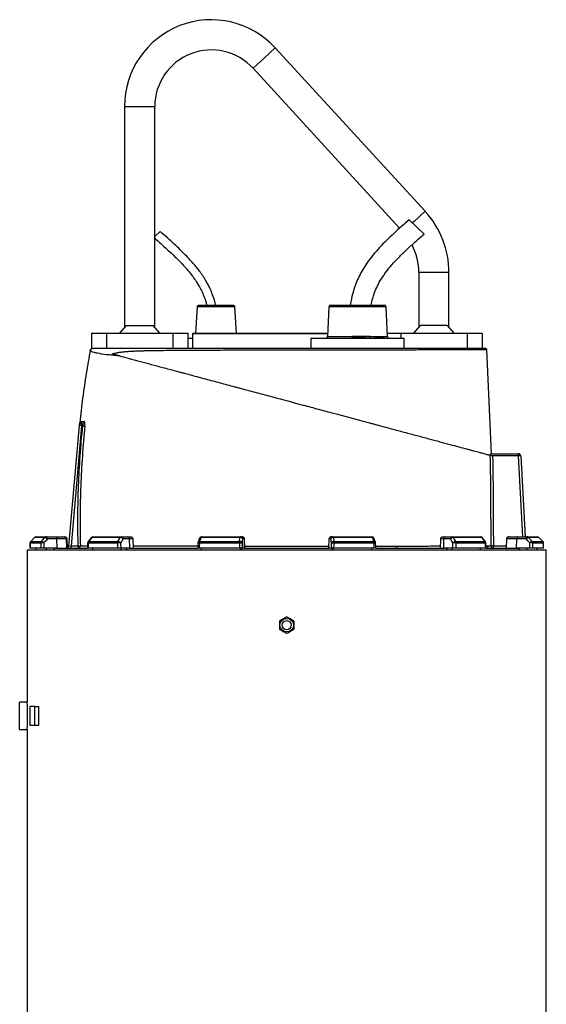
# Model space of a CAD drawing. Header units: millimetres. Extents: x 418 to 3682, y 625 to 3302.
# Tile 13 of 13: x 2590 to 3288, y 1998 to 3302. Entities that reach past the tile are written whole.
import ezdxf

# ---------------------------------------------------------------- set-up
doc = ezdxf.new("R2010")
doc.units = ezdxf.units.MM

msp = doc.modelspace()

# ---------------------------------------------------------------- linework, layer by layer
at = {"color": 1, "linetype": 'Continuous', "lineweight": 25}
for p, q in [((2929.1, 3265), (2914.3, 3251.5)), ((2914.3, 3251.5), (2899.6, 3237.9)), ((2729.3, 3187.2), (2749.3, 3187.2)), ((2749.3, 3187.2), (2769.3, 3187.2)), ((3127.8, 3048.4), (3113, 3034.8)), ((3113, 3034.8), (3111, 3033)), ((3139.3, 2967.2), (3119.3, 2967.2)), ((3159.3, 2967.2), (3139.3, 2967.2)), ((2875.7, 2921.9), (2825.4, 2921.9)), ((3054.1, 2921.9), (3000.1, 2921.9)), ((3076.1, 2921.9), (3054.1, 2921.9)), ((2998.2, 2882.6), (3031, 2882.6)), ((3072.7, 2882.6), (3078, 2882.6)), ((3095.3, 2887.2), (3095.3, 2880.2)), ((3257.1, 2617.2), (3251.5, 2724.7)), ((2604, 2609), (2604.1, 2609)), ((2604.9, 2611.1), (2604.9, 2611.1)), ((2610.1, 2616.4), (2610.1, 2616.4)), ((2653.1, 2614.4), (2652.6, 2614.4)), ((2740.6, 2614.4), (2735.9, 2614.4)), ((2888.4, 2614.4), (2888.1, 2614.4)), ((3000.5, 2614.4), (3000.2, 2614.4)), ((3152.7, 2614.4), (3148, 2614.4)), ((3236.1, 2614.4), (3235.5, 2614.4)), ((3278.5, 2616.4), (3278.6, 2616.4)), ((3283.7, 2611.1), (3283.8, 2611.1)), ((3284.6, 2609), (3284.6, 2609)), ((3208.4, 2605.1), (3209.9, 2605.1)), ((3218.2, 2605.2), (3235.2, 2605.2))]:
    msp.add_line(p, q, dxfattribs=at)
at = {"color": 7, "linetype": 'Continuous', "lineweight": 25}
for p, q in [((3127.8, 3048.4), (2929.1, 3265)), ((2899.6, 3237.9), (3093.9, 3026.1)), ((2729.3, 3187.2), (2729.3, 2894.6)), ((2769.3, 2894.6), (2769.3, 3187.2)), ((3126.3, 3018.2), (3106.5, 3037.3)), ((2776.4, 3021.8), (2769.3, 3014.9)), ((3119.3, 2967.2), (3119.3, 2894.6)), ((3159.3, 2894.6), (3159.3, 2967.2)), ((2825.4, 2921.9), (2823.5, 2887.2)), ((2873.7, 2923.8), (2827.4, 2923.8)), ((2877.7, 2887.2), (2875.7, 2921.9)), ((3000.1, 2921.9), (2998.2, 2882.6)), ((3002.6, 2924.2), (3073.6, 2924.2)), ((3078, 2882.6), (3076.1, 2921.9)), ((2731.6, 2897.1), (2722.8, 2887.2)), ((2731.6, 2897.1), (2767.1, 2897.1)), ((2775.9, 2887.2), (2767.1, 2897.1)), ((3112.8, 2887.2), (3121.6, 2897.1)), ((3157.1, 2897.1), (3121.6, 2897.1)), ((3157.1, 2897.1), (3165.9, 2887.2)), ((2685.3, 2887.2), (2685.3, 2867.2)), ((2685.3, 2887.2), (2705.3, 2887.2)), ((2705.3, 2887.2), (2705.3, 2867.2)), ((2705.3, 2887.2), (2793.3, 2887.2)), ((2793.3, 2887.2), (2793.3, 2867.2)), ((2793.3, 2887.2), (2813.3, 2887.2)), ((2813.3, 2887.2), (2813.3, 2867.2)), ((2820.3, 2887.2), (2819.3, 2886.2)), ((2819.3, 2886.2), (2819.3, 2867.2)), ((2998.4, 2886.2), (2819.3, 2886.2)), ((2820.3, 2887.2), (2998.4, 2887.2)), ((3077.7, 2887.2), (3095.3, 2887.2)), ((3095.3, 2887.2), (3183.3, 2887.2)), ((3183.3, 2887.2), (3183.3, 2867.2)), ((3183.3, 2887.2), (3203.3, 2887.2)), ((3203.3, 2887.2), (3203.3, 2867.2)), ((2976.1, 2880.2), (2976.1, 2867.2)), ((3100, 2867.2), (3100, 2880.2)), ((2683.9, 2864.8), (2686.3, 2867.2)), ((2685.3, 2867.2), (2688.3, 2867.2)), ((2688.3, 2867.2), (3162.6, 2867.2)), ((2722.5, 2857), (2713.1, 2859.5)), ((3164.2, 2865.2), (3162.6, 2867.2)), ((3162.6, 2867.2), (3206.8, 2867.2)), ((3208.8, 2865.2), (3206.8, 2867.2)), ((3206.8, 2867.2), (3207.3, 2867.2)), ((3209.4, 2865.2), (3207.3, 2867.2)), ((3215.6, 2727.2), (3209.4, 2865.2)), ((2669.8, 2767.6), (2669.8, 2767.6)), ((2672.4, 2767.2), (2672.4, 2764.2)), ((2672.4, 2767.2), (2673.1, 2767.2)), ((2655.4, 2605), (2669.4, 2764.5)), ((2672.4, 2764.2), (2658.4, 2605.2)), ((2672.4, 2764.2), (2669.4, 2764.5)), ((2673.9, 2764.2), (2672.4, 2764.2)), ((2673.9, 2764.2), (2676.8, 2764)), ((3214.4, 2727.2), (3251.5, 2727.2)), ((3251.5, 2727.2), (3251.5, 2724.7)), ((3251.5, 2727.2), (3251.5, 2727.2)), ((3251.5, 2724.7), (3216.1, 2724.7)), ((3251.6, 2724.8), (3251.5, 2724.7)), ((3254.5, 2724.4), (3260.1, 2617.2)), ((2604, 2609), (2604, 2607.3)), ((2618.3, 2609), (2604.1, 2609)), ((2610.1, 2616.4), (2604.9, 2611.1)), ((2604.9, 2611.1), (2619.1, 2611.1)), ((2624, 2616.4), (2610.1, 2616.4)), ((2612.2, 2617.2), (2626, 2617.2)), ((2626, 2617.2), (2638.6, 2617.2)), ((2639.6, 2614.4), (2627, 2614.4)), ((2638.6, 2617.2), (2649.6, 2617.2)), ((2639.8, 2602.2), (2639.6, 2614.4)), ((2652.6, 2614.4), (2639.6, 2614.4)), ((2649.6, 2617.2), (2650.1, 2617.2)), ((2653, 2602.2), (2652.6, 2614.4)), ((2653.5, 2602.2), (2653.1, 2614.4)), ((2685.1, 2616.1), (2681, 2610.9)), ((2719.8, 2609), (2681, 2609)), ((2681.7, 2611.1), (2720.4, 2611.1)), ((2723.6, 2616.4), (2685.9, 2616.4)), ((2687.5, 2617.2), (2725, 2617.2)), ((2725, 2617.2), (2733.6, 2617.2)), ((2735.9, 2614.4), (2727.3, 2614.4)), ((2733.6, 2617.2), (2737.6, 2617.2)), ((2736.3, 2602.2), (2735.9, 2614.4)), ((2741.1, 2602.2), (2740.6, 2614.4)), ((2828.7, 2615.3), (2826.8, 2610.1)), ((2881.6, 2609), (2828.6, 2609)), ((2828.9, 2611.1), (2881.7, 2611.1)), ((2882.4, 2616.4), (2830.8, 2616.4)), ((2831.5, 2617.2), (2882.8, 2617.2)), ((2882.8, 2617.2), (2885.2, 2617.2)), ((2885.2, 2617.2), (2885.4, 2617.2)), ((2888.1, 2614.4), (2885.8, 2614.4)), ((2888.5, 2602.2), (2888.1, 2614.4)), ((2888.8, 2602.2), (2888.4, 2614.4)), ((3000.2, 2614.4), (2999.8, 2602.2)), ((3000.1, 2602.2), (3000.5, 2614.4)), ((3002.9, 2614.4), (3000.5, 2614.4)), ((3003.2, 2617.2), (3003.5, 2617.2)), ((3003.5, 2617.2), (3005.8, 2617.2)), ((3005.8, 2617.2), (3057.1, 2617.2)), ((3057.8, 2616.4), (3006.2, 2616.4)), ((3006.9, 2611.1), (3059.8, 2611.1)), ((3060.1, 2609), (3007.1, 2609)), ((3061.9, 2610.1), (3059.9, 2615.3)), ((3148, 2614.4), (3147.6, 2602.2)), ((3151, 2617.2), (3155, 2617.2)), ((3152.4, 2602.2), (3152.7, 2614.4)), ((3161.4, 2614.4), (3152.7, 2614.4)), ((3155, 2617.2), (3163.6, 2617.2)), ((3163.6, 2617.2), (3201.2, 2617.2)), ((3202.8, 2616.4), (3165, 2616.4)), ((3168.3, 2611.1), (3206.9, 2611.1)), ((3207.6, 2609), (3168.8, 2609)), ((3207.7, 2610.9), (3203.5, 2616.1)), ((3235.5, 2614.4), (3235.1, 2602.2)), ((3235.7, 2602.2), (3236.1, 2614.4)), ((3249.1, 2614.4), (3236.1, 2614.4)), ((3238.5, 2617.2), (3239.1, 2617.2)), ((3239.1, 2617.2), (3250.1, 2617.2)), ((3248.9, 2602.2), (3249.1, 2614.4)), ((3261.7, 2614.4), (3249.1, 2614.4)), ((3250.1, 2617.2), (3262.7, 2617.2)), ((3262.7, 2617.2), (3276.4, 2617.2)), ((3278.5, 2616.4), (3264.7, 2616.4)), ((3269.6, 2611.1), (3283.7, 2611.1)), ((3284.6, 2609), (3270.4, 2609)), ((3283.8, 2611.1), (3278.6, 2616.4)), ((3283.8, 2611.1), (3278.6, 2616.4)), ((2600.3, 2600.2), (2600.3, 2398.2)), ((2600.3, 2600.2), (3288.3, 2600.2)), ((2604, 2606.3), (2604, 2602.1)), ((2618.4, 2602.2), (2604, 2602.2)), ((2612.2, 2600.2), (2612.2, 2602.2)), ((2638.6, 2602.2), (2622.2, 2602.2)), ((2626, 2600.2), (2626, 2602.2)), ((2635.6, 2600.2), (2637.5, 2602.2)), ((2638.6, 2602.2), (2679.8, 2602.2)), ((2655.4, 2605), (2658.4, 2605.2)), ((2658.4, 2605.2), (2667.9, 2605.2)), ((2658.4, 2602.2), (2658.4, 2605.2)), ((2667.9, 2605.2), (2670.8, 2605.3)), ((2667.9, 2605.2), (2667.9, 2602.2)), ((2720, 2602.2), (2680.9, 2602.2)), ((2687.5, 2600.2), (2687.5, 2602.2)), ((2735.5, 2602.2), (2724.3, 2602.2)), ((2725, 2600.2), (2725, 2602.2)), ((2731.6, 2600.2), (2732.9, 2602.2)), ((2735.5, 2602.2), (2826, 2602.2)), ((2881.8, 2602.2), (2828.3, 2602.2)), ((2831.5, 2600.2), (2831.5, 2602.2)), ((2882.8, 2600.2), (2882.8, 2602.2)), ((2884.6, 2600.2), (2885, 2602.2)), ((2888.3, 2602.2), (2885.3, 2602.2)), ((2888.3, 2602.2), (3000.3, 2602.2)), ((3003.4, 2602.2), (3000.3, 2602.2)), ((3003.7, 2602.2), (3004.1, 2600.2)), ((3005.8, 2600.2), (3005.8, 2602.2)), ((3060.3, 2602.2), (3006.9, 2602.2)), ((3057.1, 2600.2), (3057.1, 2602.2)), ((3062.7, 2602.2), (3153.2, 2602.2)), ((3164.4, 2602.2), (3153.2, 2602.2)), ((3155.8, 2602.2), (3157.1, 2600.2)), ((3163.6, 2600.2), (3163.6, 2602.2)), ((3207.8, 2602.2), (3168.6, 2602.2)), ((3201.2, 2600.2), (3201.2, 2602.2)), ((3208.9, 2602.2), (3250, 2602.2)), ((3218.2, 2605.2), (3215.2, 2605.2)), ((3218.2, 2602.2), (3218.2, 2605.2)), ((3266.5, 2602.2), (3250, 2602.2)), ((3251.2, 2602.2), (3253.1, 2600.2)), ((3262.7, 2600.2), (3262.7, 2602.2)), ((3284.6, 2602.2), (3270.3, 2602.2)), ((3276.4, 2600.2), (3276.4, 2602.2)), ((3288.3, 1475.2), (3288.3, 2600.2)), ((2600.3, 2398.2), (2590.3, 2398.2)), ((2590.3, 2362.2), (2590.3, 2398.2)), ((2604, 2392.7), (2604, 2367.7)), ((2610.5, 2392.7), (2604, 2392.7)), ((2610.5, 2367.7), (2610.5, 2392.7)), ((2610.5, 2392.7), (2615.5, 2392.7)), ((2615.5, 2367.7), (2615.5, 2392.7)), ((2590.3, 2362.2), (2600.3, 2362.2)), ((2600.3, 2362.2), (2600.3, 1475.2)), ((2604, 2367.7), (2610.5, 2367.7)), ((2610.5, 2367.7), (2615.5, 2367.7))]:
    msp.add_line(p, q, dxfattribs=at)
at = {"color": 7, "linetype": 'Continuous', "lineweight": 25, "flags": 128}
for points in [[(2604, 2609), (2604, 2607.3), (2604, 2602.1)], [(2610.1, 2616.4), (2605.9, 2612.1), (2604.9, 2611.1)], [(2619.1, 2611.1), (2623, 2615.4), (2624, 2616.4)], [(2627, 2614.4), (2624.5, 2611.7), (2622.1, 2609.1)], [(2627, 2614.4), (2627, 2614.9), (2626.9, 2615.5), (2626.8, 2616), (2626.7, 2616.4), (2626.5, 2616.8), (2626.3, 2617), (2626.2, 2617.2), (2626, 2617.2)], [(2638.6, 2617.2), (2638.8, 2617.2), (2639, 2617), (2639.1, 2616.8), (2639.3, 2616.4), (2639.4, 2616), (2639.5, 2615.5), (2639.6, 2614.9), (2639.6, 2614.4)], [(2680.3, 2609.1), (2680.3, 2607.3), (2680.2, 2602.2)], [(2685.9, 2616.4), (2682.5, 2612.1), (2681.7, 2611.1)], [(2720.4, 2611.1), (2723, 2615.4), (2723.6, 2616.4)], [(2727.3, 2614.4), (2725.7, 2611.7), (2724.1, 2609.1)], [(2826.6, 2609.1), (2826.5, 2607.4), (2826.3, 2602.2)], [(2830.8, 2616.4), (2829.2, 2612.1), (2828.9, 2611.1)], [(2881.7, 2611.1), (2882.3, 2615.4), (2882.4, 2616.4)], [(2882.4, 2616.4), (2882.5, 2616.6), (2882.5, 2616.7), (2882.6, 2616.9), (2882.6, 2617), (2882.7, 2617.1), (2882.7, 2617.2), (2882.8, 2617.2), (2882.8, 2617.2)], [(2885.8, 2614.4), (2885.4, 2611.7), (2885.1, 2609.1)], [(3003.6, 2609.1), (3003.3, 2611.7), (3002.9, 2614.4)], [(3006.2, 2616.4), (3006.2, 2616.6), (3006.1, 2616.7), (3006.1, 2616.9), (3006, 2617), (3006, 2617.1), (3005.9, 2617.2), (3005.9, 2617.2), (3005.8, 2617.2)], [(3006.2, 2616.4), (3006.8, 2612.1), (3006.9, 2611.1)], [(3059.8, 2611.1), (3058.2, 2615.4), (3057.8, 2616.4)], [(3062.3, 2602.2), (3062.3, 2603.9), (3062.1, 2609.1)], [(3164.6, 2609.1), (3163, 2611.7), (3161.4, 2614.4)], [(3165, 2616.4), (3167.6, 2612.1), (3168.3, 2611.1)], [(3206.9, 2611.1), (3203.6, 2615.4), (3202.8, 2616.4)], [(3208.5, 2602.2), (3208.4, 2603.9), (3208.3, 2609.1)], [(3250.1, 2617.2), (3249.9, 2617.2), (3249.7, 2617), (3249.5, 2616.8), (3249.4, 2616.4), (3249.2, 2616), (3249.1, 2615.5), (3249.1, 2614.9), (3249.1, 2614.4)], [(3261.7, 2614.4), (3261.7, 2614.9), (3261.8, 2615.5), (3261.9, 2616), (3262, 2616.4), (3262.1, 2616.8), (3262.3, 2617), (3262.5, 2617.2), (3262.7, 2617.2)], [(3266.5, 2609.1), (3264.2, 2611.7), (3261.7, 2614.4)], [(3264.7, 2616.4), (3268.6, 2612.1), (3269.6, 2611.1)], [(3283.7, 2611.1), (3279.5, 2615.4), (3278.5, 2616.4)], [(3284.7, 2602.1), (3284.7, 2603.8), (3284.6, 2609)], [(3091.2, 2602.2), (3090.9, 2602.3), (3090.6, 2602.5), (3090.3, 2602.7), (3090.1, 2603.1), (3089.9, 2603.5), (3089.8, 2604), (3089.7, 2604.5), (3089.6, 2605)]]:
    msp.add_lwpolyline(points, dxfattribs=at)
at = {"color": 7, "linetype": 'Continuous', "lineweight": 25}
for radius in [9, 6]:
    msp.add_circle((2944.3, 2500.2), radius, dxfattribs=at)
for centre, radius, start, end in [((2844.3, 3187.2), 115, 42.5271, 180), ((2844.3, 3187.2), 75, 42.5271, 180), ((3039.3, 2967.2), 120, 0, 42.5271), ((3039.3, 2967.2), 80, 0, 27.3751), ((2827.4, 2921.8), 2, 90, 176.7481), ((2873.7, 2921.8), 2, 3.2519, 90), ((3002.6, 2921.7), 2.5, 90, 177.2475), ((3073.6, 2921.7), 2.5, 2.7525, 90), ((2995.7, 2882.7), 2.5, 270, 357.2475), ((3080.5, 2882.7), 2.5, 182.7525, 270), ((2672.4, 2765), 2.99, 117.8082, 174.9706), ((2672.4, 2764.2), 3, 90, 175), ((2672.6, 2766.5), 3, 158.5299, 174.983), ((2669.6, 2770.2), 3, 298.5988, 354.2324), ((2673.1, 2770.2), 2.96, 270.5887, 354.8847), ((3239.6, 2725.4), 12, 357.0433, 8.9567), ((3251.5, 2724.2), 3, 3, 90), ((2607, 2609), 3, 135.2539, 179.637), ((2607.1, 2609), 3.03, 135.5932, 180.0808), ((2612.2, 2614.2), 3, 90, 135.2531), ((2612.2, 2614.3), 2.93, 90.0856, 135.6015), ((2621.4, 2609), 3.09, 137.0857, 180.2687), ((2621.7, 2555.1), 54, 89.5133, 93.6001), ((2617.4, 2605.4), 6.01, 38.6968, 73.9156), ((2626, 2614.5), 2.75, 90.3196, 137.1257), ((2622.3, 2610.6), 6, 38.6888, 73.9318), ((2649.6, 2614.3), 2.98, 1.5759, 89.6077), ((2650.1, 2614.2), 3, 2, 90), ((2683.3, 2609), 3, 141.7362, 178.702), ((2684.6, 2609.1), 3.53, 144.1248, 180.8866), ((2687.5, 2614.2), 3, 90, 141.7354), ((2687.5, 2615.2), 2.05, 92.0057, 145.1448), ((2723.8, 2609.1), 3.95, 148.826, 181.088), ((2724.6, 2500.9), 108.3, 90.2902, 92.5367), ((2720.2, 2606.4), 4.73, 34.9374, 87.527), ((2725.1, 2615.5), 1.7, 93.8855, 151.1824), ((2723.4, 2611.6), 4.73, 34.9344, 87.5441), ((2724.6, 2614.6), 2.69, 355.0821, 81.7652), ((2733.3, 2614.6), 2.69, 355.0821, 81.7652), ((2737.6, 2614.2), 3, 2, 90), ((2829.6, 2609), 3, 159.447, 178.1151), ((2835.5, 2609.1), 6.97, 163.2735, 180.9463), ((2831.5, 2614.2), 3, 90, 159.4465), ((2831.9, 2616.2), 1.06, 108.9767, 173.2704), ((2894.1, 2609.1), 12.5, 170.8308, 180.5735), ((2889.3, 2407.6), 201.5, 91.2176, 92.2123), ((2882.1, 2607.9), 3.21, 21.4781, 96.2386), ((2882.8, 2613.2), 3.21, 21.4807, 96.2571), ((2882.8, 2614.3), 2.98, 1.5447, 89.5785), ((2885.1, 2614.3), 2.98, 1.5447, 89.5785), ((2885.4, 2614.2), 3, 2, 90), ((3003.2, 2614.2), 3, 90, 178), ((3003.5, 2614.3), 2.98, 90.4215, 178.4553), ((3005.9, 2614.3), 2.98, 90.4215, 178.4553), ((3005.9, 2613.2), 3.21, 83.7429, 158.5193), ((3006.6, 2607.9), 3.21, 83.7614, 158.5219), ((2999.3, 2407.6), 201.5, 87.7877, 88.7824), ((2994.6, 2609.1), 12.5, 359.4265, 9.1692), ((3057.1, 2614.2), 3, 20.5535, 90), ((3056.8, 2616.2), 1.06, 6.7296, 71.0233), ((3053.1, 2609.1), 6.97, 359.0537, 16.7265), ((3059.1, 2609), 3, 1.8849, 20.553), ((3151, 2614.2), 3, 90, 178), ((3155.4, 2614.6), 2.69, 98.2348, 184.9179), ((3164, 2614.6), 2.69, 98.2348, 184.9179), ((3165.2, 2611.6), 4.73, 92.4559, 145.0656), ((3163.5, 2615.5), 1.7, 28.8176, 86.1145), ((3168.5, 2606.4), 4.73, 92.473, 145.0626), ((3164, 2500.9), 108.3, 87.4633, 89.7098), ((3164.9, 2609.1), 3.95, 358.912, 31.174), ((3201.2, 2614.2), 3, 38.2646, 90), ((3201.1, 2615.2), 2.05, 34.8552, 87.9943), ((3204.1, 2609.1), 3.53, 359.1134, 35.8752), ((3205.3, 2609), 3, 1.298, 38.2638), ((3238.5, 2614.2), 3, 90, 178), ((3239.1, 2614.3), 2.98, 90.3923, 178.4241), ((3266.4, 2610.6), 6, 106.0682, 141.3112), ((3262.7, 2614.5), 2.75, 42.8743, 89.6804), ((3271.2, 2605.4), 6.01, 106.0844, 141.3032), ((3267, 2555.1), 54, 86.3999, 90.4867), ((3267.3, 2609), 3.09, 359.7313, 42.9143), ((3276.4, 2614.2), 3, 44.7469, 90), ((3276.4, 2614.3), 2.93, 44.3985, 89.9144), ((3281.6, 2609), 3.03, 359.9192, 44.4068), ((3281.6, 2609), 3, 0.363, 44.7461), ((2652.4, 2605.2), 3, 291.7342, 355), ((2667.9, 2605.2), 2.97, 270.7173, 2.0882), ((3212.9, 2605.2), 2.97, 181.3735, 269.4851), ((3218.2, 2605.2), 2.99, 180.3666, 269.9063)]:
    msp.add_arc(centre, radius, start, end, dxfattribs=at)
at = {"color": 1, "linetype": 'Continuous', "lineweight": 25}
for centre, radius, start, end in [((2681, 2612.2), 3.2, 258.1205, 271.0358), ((2681.6, 2610.3), 0.855, 82.1667, 136.9647), ((2685.7, 2615.5), 0.855, 82.127, 137.0045), ((2829.5, 2647.6), 38.6, 265.6865, 268.6503), ((2828.6, 2609.1), 2.04, 81.6182, 152.3145), ((2830.5, 2614.4), 2.04, 81.585, 152.4073), ((3058.1, 2614.4), 2.03, 27.5644, 98.4179), ((3060.1, 2609.1), 2.04, 27.6855, 98.3818), ((3059.8, 2634.9), 25.9, 270.6238, 275.0404), ((3202.9, 2615.5), 0.855, 42.9918, 97.8734), ((3207.1, 2610.3), 0.855, 43.0353, 97.8333), ((3207.7, 2612.2), 3.2, 268.964, 281.8797)]:
    msp.add_arc(centre, radius, start, end, dxfattribs=at)
at = {"color": 7, "linetype": 'Continuous', "lineweight": 25}
for centre, major_axis, ratio, start_param, end_param in [((3251.5, 2724.2), (3, 0.16), 0.166667, 0, 1.518436), ((2944.3, 2531.3), (60.2, 9822.2), 0.03469, 1.563096, 1.563784), ((2944.3, 2531.3), (-118.5, 9822.2), 0.033097, 1.562485, 1.563173), ((2945.4, 2531.4), (-117.4, 9822.2), 0.03281, 1.562491, 1.56319), ((2944.3, 2531.3), (222.6, 9822.2), 0.026971, 1.563495, 1.564183), ((2944.3, 2531.3), (-265.2, 9822.2), 0.022626, 1.562273, 1.562961), ((2946.6, 2531.4), (-262.9, 9822.2), 0.022431, 1.562283, 1.562982), ((2944.3, 2531.3), (325.2, 9822.2), 0.012035, 1.563282, 1.56397), ((2944.3, 2531.3), (-340.8, 9822.2), 0.00611, 1.562672, 1.56336), ((2947.3, 2531.4), (-337.8, 9822.2), 0.006057, 1.562675, 1.563374), ((2941.4, 2531.4), (337.8, 9822.2), 0.006057, 4.719811, 4.72051), ((2944.3, 2531.3), (340.8, 9822.2), 0.00611, 4.719826, 4.720514), ((2944.3, 2531.3), (-325.2, 9822.2), 0.012035, 4.719215, 4.719903), ((2942, 2531.4), (262.9, 9822.2), 0.022431, 4.720203, 4.720902), ((2944.3, 2531.3), (265.2, 9822.2), 0.022626, 4.720224, 4.720912), ((2944.3, 2531.3), (-222.6, 9822.2), 0.026971, 4.719002, 4.71969), ((2943.3, 2531.4), (117.4, 9822.2), 0.03281, 4.719995, 4.720694), ((2944.3, 2531.3), (118.5, 9822.2), 0.033097, 4.720013, 4.720701), ((2944.3, 2531.3), (-60.2, 9822.2), 0.03469, 4.719401, 4.720089)]:
    msp.add_ellipse(centre, major_axis=major_axis, ratio=ratio, start_param=start_param, end_param=end_param, dxfattribs=at)
for points, knots in [([(3106.5, 3037.3), (3103.1, 3034.3), (3096.3, 3028.3), (3086.3, 3019.3), (3076.5, 3010), (3067.2, 3000.4), (3058.4, 2990.4), (3051, 2980.6), (3045, 2971.3), (3040.2, 2962.6), (3036.1, 2953.6), (3032.6, 2943.6), (3030.1, 2933.8), (3028.9, 2927), (3028.4, 2924.2)], [0, 0, 0, 0, 0.097151, 0.193052, 0.288255, 0.383178, 0.47792, 0.572757, 0.643958, 0.714617, 0.784269, 0.852653, 0.941427, 1, 1, 1, 1]), ([(2850.2, 2923.7), (2849.6, 2926.2), (2848.3, 2931.7), (2845.4, 2939.8), (2842.2, 2947.1), (2839.1, 2953), (2836.5, 2957.6), (2834, 2961.5), (2831.7, 2965), (2829.1, 2968.7), (2825.8, 2973), (2821.4, 2978.3), (2816.2, 2984.2), (2810.1, 2990.7), (2803, 2997.8), (2794.9, 3005.3), (2786, 3013.4), (2779.7, 3018.9), (2776.4, 3021.8)], [0, 0, 0, 0, 0.0607179, 0.1370721, 0.2049571, 0.253136, 0.2958049, 0.3329252, 0.3644841, 0.3951635, 0.4412725, 0.4959681, 0.5591725, 0.6308046, 0.7107403, 0.7988653, 0.8952392, 1, 1, 1, 1]), ([(3056.2, 2924.2), (3056.8, 2926.9), (3058, 2932.6), (3060.7, 2941.2), (3064.5, 2950.1), (3069.7, 2959.2), (3076.1, 2968.5), (3083.9, 2978), (3092.9, 2987.6), (3103.1, 2997.6), (3114.4, 3007.8), (3122.2, 3014.7), (3126.3, 3018.2)], [0, 0, 0, 0, 0.068766, 0.144556, 0.225299, 0.312165, 0.406236, 0.508377, 0.619011, 0.738136, 0.865375, 1, 1, 1, 1]), ([(2769.3, 3012.7), (2772, 3010.4), (2777.4, 3005.6), (2785.2, 2998.6), (2792.4, 2992), (2798.1, 2986.5), (2802.6, 2981.9), (2806, 2978.4), (2808.9, 2975.2), (2811.9, 2971.8), (2815.2, 2967.8), (2819.2, 2962.8), (2823.5, 2956.8), (2827.6, 2950.2), (2831.4, 2943.2), (2834.6, 2935.9), (2837, 2929.3), (2838, 2925.1), (2838.4, 2923.7)], [0, 0, 0, 0, 0.093385, 0.189428, 0.274259, 0.347917, 0.397995, 0.441251, 0.477737, 0.511727, 0.558473, 0.614154, 0.67869, 0.75194, 0.816728, 0.887048, 0.963183, 1, 1, 1, 1]), ([(3054.9, 2882.6), (3054.5, 2882.6), (3052.7, 2882.6), (3050.8, 2882.6), (3047.5, 2882.6), (3045.5, 2882.6), (3042.5, 2882.6), (3041.5, 2882.6), (3039.4, 2882.6), (3038.4, 2882.6), (3036.3, 2882.6), (3035.3, 2882.6), (3033.1, 2882.6), (3032.1, 2882.6), (3031, 2882.6)], [0, 0, 0, 0, 0.06, 0.25, 0.25, 0.5, 0.5, 0.625, 0.625, 0.75, 0.75, 0.875, 0.875, 1, 1, 1, 1]), ([(3031, 2880.9), (3031, 2881), (3031, 2881.1), (3031, 2881.3), (3031, 2881.5), (3031, 2881.7), (3031, 2882.1), (3031, 2882.4), (3031, 2882.6)], [0, 0, 0, 0, 0.06, 0.25, 0.25, 0.5, 0.5, 1, 1, 1, 1]), ([(3055, 2880.3), (3055, 2880.3), (3055, 2880.5), (3055, 2880.7), (3054.9, 2881.1), (3054.9, 2881.3), (3054.8, 2882), (3054.9, 2882.2), (3054.9, 2882.6)], [0, 0, 0, 0, 0.06, 0.25, 0.25, 0.5, 0.5, 1, 1, 1, 1]), ([(3054.9, 2882.6), (3055.4, 2882.6), (3057.1, 2882.6), (3058.9, 2882.6), (3061.8, 2882.6), (3063.4, 2882.6), (3065.6, 2882.6), (3066.3, 2882.6), (3067.8, 2882.6), (3068.4, 2882.6), (3069.8, 2882.6), (3070.4, 2882.6), (3071.6, 2882.6), (3072.2, 2882.6), (3072.7, 2882.6)], [0, 0, 0, 0, 0.06, 0.25, 0.25, 0.5, 0.5, 0.625, 0.625, 0.75, 0.75, 0.875, 0.875, 1, 1, 1, 1]), ([(3073.3, 2880.9), (3073.3, 2881), (3073.2, 2881.1), (3073.1, 2881.3), (3072.9, 2881.5), (3072.9, 2881.7), (3072.7, 2882.1), (3072.7, 2882.4), (3072.7, 2882.6)], [0, 0, 0, 0, 0.06, 0.25, 0.25, 0.5, 0.5, 1, 1, 1, 1]), ([(2813.3, 2880.2), (2814.9, 2880.2), (2816.9, 2880.2), (2818.9, 2880.2), (2819.3, 2880.2)], [0, 0, 0, 0, 0.783775, 1, 1, 1, 1]), ([(2976.2, 2880.2), (2976.2, 2880.2), (2976, 2880.2), (2976.6, 2880.2), (2977.9, 2880.2), (2978.6, 2880.2)], [0, 0, 0, 0, 0.065069, 0.53832, 1, 1, 1, 1]), ([(2978.6, 2880.2), (2979.4, 2880.2), (2981.2, 2880.2), (2985.1, 2880.2), (2989.8, 2880.2), (2995.3, 2880.2), (3001.6, 2880.2), (3008.9, 2880.2), (3017.3, 2880.2), (3026.7, 2880.2), (3036.3, 2880.2), (3045.9, 2880.2), (3055.3, 2880.2), (3064.4, 2880.2), (3072.8, 2880.2), (3080.4, 2880.2), (3086.9, 2880.2), (3092, 2880.2), (3095.8, 2880.2), (3098.3, 2880.2), (3099.8, 2880.2), (3099.9, 2880.2), (3100, 2880.2)], [0, 0, 0, 0, 0.034226, 0.069309, 0.105998, 0.144854, 0.186213, 0.230198, 0.286368, 0.345843, 0.408005, 0.472054, 0.537066, 0.602079, 0.666127, 0.72829, 0.787765, 0.843935, 0.88792, 0.929279, 0.968135, 1, 1, 1, 1]), ([(3031, 2880.9), (3031, 2880.9), (3031, 2880.8), (3030.9, 2880.7), (3030.9, 2880.5), (3030.9, 2880.4), (3030.8, 2880.3), (3030.8, 2880.3), (3030.7, 2880.2), (3030.6, 2880.2), (3030.5, 2880.2)], [0, 0, 0, 0, 0.06, 0.25, 0.25, 0.5, 0.5, 0.75, 0.75, 1, 1, 1, 1]), ([(3055, 2880.3), (3054.5, 2880.3), (3052.7, 2880.4), (3050.8, 2880.6), (3047.4, 2881), (3045.4, 2881.2), (3039.3, 2882.3), (3035.2, 2881.6), (3031, 2880.9)], [0, 0, 0, 0, 0.06, 0.25, 0.25, 0.5, 0.5, 1, 1, 1, 1]), ([(3055, 2880.3), (3055.4, 2880.3), (3057.2, 2880.4), (3058.9, 2880.6), (3061.8, 2881), (3063.4, 2881.2), (3065.6, 2881.8), (3066.3, 2881.9), (3067.7, 2881.9), (3068.5, 2881.9), (3069.9, 2881.7), (3070.6, 2881.6), (3072, 2881.3), (3072.6, 2881.1), (3073.3, 2880.9)], [0, 0, 0, 0, 0.06, 0.25, 0.25, 0.5, 0.5, 0.625, 0.625, 0.75, 0.75, 0.875, 0.875, 1, 1, 1, 1]), ([(3073.3, 2880.9), (3073.3, 2880.9), (3073.5, 2880.8), (3073.6, 2880.7), (3073.8, 2880.5), (3074, 2880.4), (3074.3, 2880.3), (3074.5, 2880.3), (3074.7, 2880.2), (3074.8, 2880.2), (3074.9, 2880.2)], [0, 0, 0, 0, 0.06, 0.25, 0.25, 0.5, 0.5, 0.75, 0.75, 1, 1, 1, 1]), ([(2683.9, 2864.8), (2682, 2854.5), (2678.3, 2833.3), (2673.6, 2801.2), (2671.2, 2779.3), (2669.9, 2768.4)], [0, 0, 0, 0, 0.323091, 0.662083, 1, 1, 1, 1]), ([(2722.5, 2857), (2720.9, 2857.1), (2719.4, 2857.2), (2716.3, 2857.5), (2714.9, 2857.6), (2710.6, 2858), (2708, 2858.2), (2700.7, 2859.1), (2696.6, 2859.7), (2692.5, 2860.5), (2691.7, 2860.6), (2690.6, 2860.9), (2690.3, 2861), (2689.6, 2861.2), (2689.3, 2861.2), (2687.8, 2861.7), (2686.8, 2862.1), (2685.2, 2862.8), (2684.6, 2863.2), (2683.9, 2864), (2683.8, 2864.4), (2683.9, 2864.8)], [0, 0, 0, 0, 0.0625, 0.0625, 0.125, 0.125, 0.25, 0.25, 0.5, 0.5, 0.5625, 0.5625, 0.59375, 0.59375, 0.625, 0.625, 0.75, 0.75, 0.875, 0.875, 1, 1, 1, 1]), ([(2713.1, 2859.5), (2714, 2859.9), (2715, 2860.2), (2716.7, 2860.6), (2717.6, 2860.8), (2719.3, 2861.2), (2720.2, 2861.4), (2721.9, 2861.7), (2722.8, 2861.8), (2725.3, 2862.1), (2727, 2862.3), (2730.5, 2862.6), (2732.2, 2862.8), (2735.7, 2863), (2737.5, 2863.1), (2741.1, 2863.3), (2742.9, 2863.4), (2746.6, 2863.6), (2748.5, 2863.7), (2752.3, 2863.8), (2754.3, 2863.8), (2760.1, 2864), (2764.1, 2864.1), (2772.4, 2864.2), (2776.6, 2864.2), (2785.3, 2864.3), (2789.7, 2864.4), (2796.5, 2864.4), (2798.8, 2864.4), (2803.5, 2864.5), (2805.9, 2864.5), (2817.7, 2864.6), (2827.5, 2864.6), (2847.5, 2864.7), (2857.8, 2864.7), (2873.6, 2864.8), (2879, 2864.8), (2887.1, 2864.8), (2889.8, 2864.8), (2893.9, 2864.8), (2895.3, 2864.8), (2898, 2864.8), (2899.4, 2864.8), (2911.7, 2864.8), (2922.8, 2864.9), (2944.8, 2864.9), (2955.9, 2864.9), (2972.5, 2865), (2978, 2865), (2989.1, 2865), (2994.6, 2865), (3011, 2865), (3021.7, 2865), (3042.6, 2865.1), (3052.9, 2865.1), (3064.2, 2865.1), (3065.5, 2865.1), (3068, 2865.1), (3069.2, 2865.1), (3073, 2865.1), (3075.4, 2865.1), (3082.7, 2865.1), (3087.5, 2865.1), (3101.4, 2865.1), (3110.3, 2865.1), (3123.1, 2865.2), (3127.2, 2865.2), (3133.3, 2865.2), (3135.3, 2865.2), (3139.2, 2865.2), (3141.1, 2865.2), (3146.8, 2865.2), (3150.5, 2865.2), (3157.6, 2865.2), (3161, 2865.2), (3164.2, 2865.2)], [0, 0, 0, 0, 0.007813, 0.007813, 0.015625, 0.015625, 0.023438, 0.023438, 0.03125, 0.03125, 0.046875, 0.046875, 0.0625, 0.0625, 0.078125, 0.078125, 0.09375, 0.09375, 0.109375, 0.109375, 0.125, 0.125, 0.15625, 0.15625, 0.1875, 0.1875, 0.21875, 0.21875, 0.234375, 0.234375, 0.25, 0.25, 0.3125, 0.3125, 0.375, 0.375, 0.40625, 0.40625, 0.421875, 0.421875, 0.429688, 0.429688, 0.4375, 0.4375, 0.5, 0.5, 0.5625, 0.5625, 0.59375, 0.59375, 0.625, 0.625, 0.6875, 0.6875, 0.75, 0.75, 0.757813, 0.757813, 0.765625, 0.765625, 0.78125, 0.78125, 0.8125, 0.8125, 0.875, 0.875, 0.90625, 0.90625, 0.921875, 0.921875, 0.9375, 0.9375, 0.96875, 0.96875, 1, 1, 1, 1]), ([(2722.5, 2857), (2726.1, 2856), (2730, 2855), (2735.1, 2853.7), (2736.1, 2853.4), (2738.2, 2852.8), (2739.3, 2852.5), (2742.5, 2851.7), (2744.7, 2851.1), (2756, 2848), (2765.8, 2845.4), (2781.4, 2841.2), (2786.8, 2839.8), (2795.2, 2837.5), (2798.1, 2836.8), (2802.4, 2835.6), (2803.8, 2835.2), (2806.7, 2834.4), (2808.2, 2834.1), (2815.6, 2832.1), (2821.5, 2830.5), (2833.7, 2827.2), (2839.9, 2825.6), (2852.5, 2822.2), (2858.8, 2820.5), (2868.6, 2817.9), (2871.8, 2817), (2876.8, 2815.7), (2878.4, 2815.2), (2881.7, 2814.4), (2883.4, 2813.9), (2891.7, 2811.7), (2898.4, 2809.9), (2911.8, 2806.3), (2918.5, 2804.5), (2938.7, 2799.1), (2952.3, 2795.4), (2967.6, 2791.3), (2969.4, 2790.9), (2972.8, 2790), (2974.5, 2789.5), (2979.6, 2788.1), (2983, 2787.2), (2993.1, 2784.5), (2999.8, 2782.7), (3019.7, 2777.4), (3032.6, 2773.9), (3048.6, 2769.7), (3051.7, 2768.8), (3056.5, 2767.5), (3058, 2767.1), (3061.2, 2766.3), (3062.8, 2765.9), (3070.5, 2763.8), (3076.6, 2762.1), (3088.5, 2758.9), (3094.3, 2757.4), (3105.7, 2754.3), (3111.2, 2752.9), (3122, 2750), (3127.2, 2748.6), (3133.6, 2746.9), (3134.9, 2746.5), (3137.4, 2745.9), (3138.6, 2745.5), (3142.3, 2744.5), (3144.7, 2743.9), (3156.4, 2740.8), (3164.8, 2738.5), (3176, 2735.5), (3179.5, 2734.6), (3184.4, 2733.3), (3186, 2732.8), (3188.3, 2732.2), (3189, 2732), (3190.5, 2731.6), (3191.2, 2731.4), (3194.7, 2730.5), (3197.2, 2729.8), (3200.1, 2729.1), (3200.6, 2728.9), (3201.7, 2728.6), (3202.2, 2728.5), (3203.8, 2728.1), (3204.7, 2727.8), (3207.6, 2727), (3209.3, 2726.6), (3211.4, 2726), (3212, 2725.9), (3212.9, 2725.6), (3213.2, 2725.6), (3213.6, 2725.4), (3213.9, 2725.4), (3214.1, 2725.3)], [0, 0, 0, 0, 0.03125, 0.03125, 0.039062, 0.039062, 0.046875, 0.046875, 0.0625, 0.0625, 0.125, 0.125, 0.15625, 0.15625, 0.171875, 0.171875, 0.179687, 0.179687, 0.1875, 0.1875, 0.21875, 0.21875, 0.25, 0.25, 0.28125, 0.28125, 0.296875, 0.296875, 0.304687, 0.304687, 0.3125, 0.3125, 0.34375, 0.34375, 0.375, 0.375, 0.4375, 0.4375, 0.445312, 0.445312, 0.453125, 0.453125, 0.46875, 0.46875, 0.5, 0.5, 0.5625, 0.5625, 0.578125, 0.578125, 0.585937, 0.585937, 0.59375, 0.59375, 0.625, 0.625, 0.65625, 0.65625, 0.6875, 0.6875, 0.71875, 0.71875, 0.726562, 0.726562, 0.734375, 0.734375, 0.75, 0.75, 0.8125, 0.8125, 0.84375, 0.84375, 0.859375, 0.859375, 0.867187, 0.867187, 0.875, 0.875, 0.90625, 0.90625, 0.914062, 0.914062, 0.921875, 0.921875, 0.9375, 0.9375, 0.96875, 0.96875, 0.984375, 0.984375, 0.992187, 0.992187, 1, 1, 1, 1]), ([(3164.2, 2865.2), (3170.8, 2865.2), (3176.7, 2865.2), (3187, 2865.2), (3191.5, 2865.2), (3196.2, 2865.2), (3197.1, 2865.2), (3198.4, 2865.2), (3198.8, 2865.2), (3199.6, 2865.2), (3200, 2865.2), (3201.9, 2865.2), (3203.2, 2865.2), (3205.5, 2865.2), (3206.4, 2865.2), (3207.5, 2865.2), (3207.9, 2865.2), (3208.3, 2865.2), (3208.4, 2865.2), (3208.6, 2865.2), (3208.7, 2865.2), (3208.8, 2865.2)], [0, 0, 0, 0, 0.25, 0.25, 0.5, 0.5, 0.5625, 0.5625, 0.59375, 0.59375, 0.625, 0.625, 0.75, 0.75, 0.875, 0.875, 0.9375, 0.9375, 0.96875, 0.96875, 1, 1, 1, 1]), ([(3208.8, 2865.2), (3208.9, 2865.2), (3209, 2865.2), (3209.1, 2865.2), (3209.1, 2865.2), (3209.2, 2865.2), (3209.2, 2865.2), (3209.3, 2865.2), (3209.4, 2865.2), (3209.4, 2865.2)], [0, 0, 0, 0, 0.25, 0.25, 0.375, 0.375, 0.5, 0.5, 1, 1, 1, 1]), ([(2669.4, 2765.2), (2669.5, 2765.5), (2669.5, 2766), (2669.5, 2766.5), (2669.6, 2766.8), (2669.6, 2766.8), (2669.6, 2766.8)], [0, 0, 0, 0, 0.3366257, 0.6526429, 0.9687881, 1, 1, 1, 1]), ([(2669.9, 2768.4), (2669.9, 2768.3), (2669.9, 2768.1), (2669.8, 2767.8), (2669.8, 2767.6), (2669.8, 2767.6)], [0, 0, 0, 0, 0.3668526, 0.8670835, 1, 1, 1, 1]), ([(2673.1, 2767.2), (2673.2, 2767.2), (2673.2, 2767.2), (2673.4, 2767.2), (2673.5, 2767.1), (2673.6, 2767), (2673.7, 2766.9), (2673.8, 2766.7), (2673.8, 2766.5), (2673.9, 2766.3), (2673.9, 2766.1), (2674, 2765.8), (2674, 2765.6), (2674, 2765.2), (2674, 2765), (2673.9, 2764.7), (2673.9, 2764.5), (2673.9, 2764.2)], [0, 0, 0, 0, 0.125, 0.125, 0.25, 0.25, 0.375, 0.375, 0.5, 0.5, 0.625, 0.625, 0.75, 0.75, 0.875, 0.875, 1, 1, 1, 1]), ([(2676.8, 2764), (2676.8, 2764.4), (2676.8, 2764.7), (2676.9, 2765.5), (2676.9, 2765.9), (2676.9, 2766.4), (2676.9, 2766.6), (2676.9, 2767), (2676.9, 2767.1), (2676.8, 2767.6), (2676.8, 2767.9), (2676.7, 2768.5), (2676.7, 2768.7), (2676.6, 2769.2), (2676.5, 2769.3), (2676.4, 2769.6), (2676.4, 2769.6), (2676.3, 2769.7), (2676.3, 2769.8), (2676.2, 2769.9), (2676.1, 2769.9), (2676, 2769.9)], [0, 0, 0, 0, 0.125, 0.125, 0.25, 0.25, 0.3125, 0.3125, 0.375, 0.375, 0.5, 0.5, 0.625, 0.625, 0.75, 0.75, 0.8125, 0.8125, 0.875, 0.875, 1, 1, 1, 1]), ([(2667.9, 2605.2), (2667.2, 2631.8), (2667.4, 2658.3), (2669.4, 2711.4), (2671.2, 2737.8), (2673.9, 2764.2)], [0, 0, 0, 0, 0.5, 0.5, 1, 1, 1, 1]), ([(2676.8, 2764), (2674.1, 2737.6), (2672.3, 2711.2), (2670.8, 2671.5), (2670.5, 2658.3), (2670.4, 2631.8), (2670.5, 2618.6), (2670.8, 2605.3)], [0, 0, 0, 0, 0.5, 0.5, 0.75, 0.75, 1, 1, 1, 1]), ([(3214.2, 2725.3), (3214.2, 2725.6), (3214.2, 2725.8), (3214.2, 2726.3), (3214.2, 2726.5), (3214.2, 2726.9), (3214.3, 2727), (3214.3, 2727.2), (3214.3, 2727.2), (3214.4, 2727.2)], [0, 0, 0, 0, 0.25, 0.25, 0.5, 0.5, 0.75, 0.75, 1, 1, 1, 1]), ([(3215.2, 2605.2), (3215.1, 2615.2), (3215.1, 2625.2), (3215, 2640.3), (3215, 2645.3), (3214.9, 2655.3), (3214.9, 2660.3), (3214.8, 2685.3), (3214.5, 2705.3), (3214.1, 2725.3)], [0, 0, 0, 0, 0.25, 0.25, 0.375, 0.375, 0.5, 0.5, 1, 1, 1, 1]), ([(3214.1, 2725.3), (3214.1, 2725.3), (3214.1, 2725.3), (3214.2, 2725.3), (3214.3, 2725.2), (3214.5, 2725.2), (3214.6, 2725.2), (3214.8, 2725.1), (3215, 2725.1), (3215.2, 2725), (3215.4, 2725), (3215.7, 2724.9), (3215.8, 2724.8), (3216.2, 2724.7), (3216.4, 2724.7), (3216.7, 2724.6), (3216.9, 2724.5), (3217.1, 2724.5)], [0, 0, 0, 0, 0.125, 0.125, 0.25, 0.25, 0.375, 0.375, 0.5, 0.5, 0.625, 0.625, 0.75, 0.75, 0.875, 0.875, 1, 1, 1, 1]), ([(3217.1, 2724.5), (3217.5, 2704.6), (3217.8, 2684.8), (3217.9, 2662.4), (3217.9, 2659.9), (3217.9, 2654.9), (3217.9, 2652.5), (3218, 2645), (3218, 2640), (3218.1, 2625.1), (3218.1, 2615.2), (3218.2, 2605.2)], [0, 0, 0, 0, 0.5, 0.5, 0.5625, 0.5625, 0.625, 0.625, 0.75, 0.75, 1, 1, 1, 1]), ([(2622.2, 2602.2), (2622, 2602.2), (2621.8, 2602.2), (2621.4, 2602.2), (2621.2, 2602.2), (2620.8, 2602.2), (2620.7, 2602.2), (2620.3, 2602.2), (2620.1, 2602.2), (2619.7, 2602.2), (2619.6, 2602.2), (2619.2, 2602.2), (2619.1, 2602.2), (2618.8, 2602.2), (2618.7, 2602.2), (2618.5, 2602.2), (2618.4, 2602.2), (2618.4, 2602.2)], [0, 0, 0, 0, 0.125, 0.125, 0.25, 0.25, 0.375, 0.375, 0.5, 0.5, 0.625, 0.625, 0.75, 0.75, 0.875, 0.875, 1, 1, 1, 1]), ([(2680.9, 2602.2), (2680.7, 2602.2), (2680.3, 2602.2), (2680.1, 2602.2), (2680.2, 2602.2), (2680.2, 2602.2)], [0, 0, 0, 0, 0.478502, 0.957008, 1, 1, 1, 1]), ([(2724.3, 2602.2), (2724.1, 2602.2), (2724, 2602.2), (2723.7, 2602.2), (2723.5, 2602.2), (2723.2, 2602.2), (2723, 2602.2), (2722.6, 2602.2), (2722.4, 2602.2), (2722, 2602.2), (2721.8, 2602.2), (2721.4, 2602.2), (2721.2, 2602.2), (2720.9, 2602.2), (2720.7, 2602.2), (2720.3, 2602.2), (2720.2, 2602.2), (2720, 2602.2)], [0, 0, 0, 0, 0.125, 0.125, 0.25, 0.25, 0.375, 0.375, 0.5, 0.5, 0.625, 0.625, 0.75, 0.75, 0.875, 0.875, 1, 1, 1, 1]), ([(2828.3, 2602.2), (2828, 2602.2), (2827.4, 2602.2), (2826.8, 2602.2), (2826.4, 2602.2), (2826.4, 2602.2), (2826.4, 2602.2)], [0, 0, 0, 0, 0.274616, 0.549235, 0.823778, 1, 1, 1, 1]), ([(2885.3, 2602.2), (2885.3, 2602.2), (2885.2, 2602.2), (2885.1, 2602.2), (2885, 2602.2), (2884.8, 2602.2), (2884.6, 2602.2), (2884.4, 2602.2), (2884.2, 2602.2), (2883.9, 2602.2), (2883.7, 2602.2), (2883.3, 2602.2), (2883.2, 2602.2), (2882.8, 2602.2), (2882.6, 2602.2), (2882.2, 2602.2), (2882, 2602.2), (2881.8, 2602.2)], [0, 0, 0, 0, 0.125, 0.125, 0.25, 0.25, 0.375, 0.375, 0.5, 0.5, 0.625, 0.625, 0.75, 0.75, 0.875, 0.875, 1, 1, 1, 1]), ([(3006.9, 2602.2), (3006.7, 2602.2), (3006.5, 2602.2), (3006.1, 2602.2), (3005.9, 2602.2), (3005.5, 2602.2), (3005.3, 2602.2), (3005, 2602.2), (3004.8, 2602.2), (3004.5, 2602.2), (3004.3, 2602.2), (3004, 2602.2), (3003.9, 2602.2), (3003.7, 2602.2), (3003.6, 2602.2), (3003.5, 2602.2), (3003.4, 2602.2), (3003.4, 2602.2)], [0, 0, 0, 0, 0.125, 0.125, 0.25, 0.25, 0.375, 0.375, 0.5, 0.5, 0.625, 0.625, 0.75, 0.75, 0.875, 0.875, 1, 1, 1, 1]), ([(3062.3, 2602.2), (3062.3, 2602.2), (3062.2, 2602.2), (3061.7, 2602.2), (3061, 2602.2), (3060.5, 2602.2), (3060.3, 2602.2)], [0, 0, 0, 0, 0.264687, 0.538847, 0.813166, 1, 1, 1, 1]), ([(3168.6, 2602.2), (3168.5, 2602.2), (3168.3, 2602.2), (3168, 2602.2), (3167.8, 2602.2), (3167.4, 2602.2), (3167.2, 2602.2), (3166.8, 2602.2), (3166.6, 2602.2), (3166.3, 2602.2), (3166.1, 2602.2), (3165.7, 2602.2), (3165.5, 2602.2), (3165.1, 2602.2), (3165, 2602.2), (3164.7, 2602.2), (3164.5, 2602.2), (3164.4, 2602.2)], [0, 0, 0, 0, 0.125, 0.125, 0.25, 0.25, 0.375, 0.375, 0.5, 0.5, 0.625, 0.625, 0.75, 0.75, 0.875, 0.875, 1, 1, 1, 1]), ([(3208.4, 2602.2), (3208.5, 2602.2), (3208.5, 2602.2), (3208.2, 2602.2), (3207.9, 2602.2), (3207.8, 2602.2)], [0, 0, 0, 0, 0.196907, 0.67463, 1, 1, 1, 1]), ([(3209.9, 2605.1), (3211.1, 2605.2), (3212.2, 2605.2), (3214, 2605.2), (3214.7, 2605.2), (3215.2, 2605.2)], [0, 0, 0, 0, 0.5, 0.5, 1, 1, 1, 1]), ([(3270.3, 2602.2), (3270.2, 2602.2), (3270.2, 2602.2), (3270, 2602.2), (3269.8, 2602.2), (3269.6, 2602.2), (3269.4, 2602.2), (3269.1, 2602.2), (3268.9, 2602.2), (3268.6, 2602.2), (3268.4, 2602.2), (3268, 2602.2), (3267.8, 2602.2), (3267.4, 2602.2), (3267.2, 2602.2), (3266.8, 2602.2), (3266.6, 2602.2), (3266.5, 2602.2)], [0, 0, 0, 0, 0.125, 0.125, 0.25, 0.25, 0.375, 0.375, 0.5, 0.5, 0.625, 0.625, 0.75, 0.75, 0.875, 0.875, 1, 1, 1, 1]), ([(2944.3, 2511.2), (2943.6, 2510.8), (2942.8, 2510.3), (2941.2, 2509.4), (2940.4, 2508.9), (2939.2, 2508.2), (2938.8, 2508), (2938, 2507.6), (2937.6, 2507.3), (2936.4, 2506.6), (2935.6, 2506.2), (2934.8, 2505.7)], [0, 0, 0, 0, 0.25, 0.25, 0.5, 0.5, 0.625, 0.625, 0.75, 0.75, 1, 1, 1, 1]), ([(2934.8, 2505.7), (2934.8, 2504.8), (2934.8, 2503.9), (2934.8, 2502.1), (2934.8, 2501.2), (2934.8, 2499.3), (2934.8, 2498.4), (2934.8, 2496.5), (2934.8, 2495.7), (2934.8, 2494.8)], [0, 0, 0, 0, 0.25, 0.25, 0.5, 0.5, 0.75, 0.75, 1, 1, 1, 1]), ([(2953.8, 2505.7), (2953.1, 2506.2), (2952.3, 2506.6), (2950.7, 2507.5), (2949.9, 2508), (2948.7, 2508.7), (2948.3, 2508.9), (2947.5, 2509.4), (2947.1, 2509.6), (2945.9, 2510.3), (2945.1, 2510.8), (2944.3, 2511.2)], [0, 0, 0, 0, 0.25, 0.25, 0.5, 0.5, 0.625, 0.625, 0.75, 0.75, 1, 1, 1, 1]), ([(2953.8, 2505.7), (2953.8, 2504.8), (2953.8, 2503.9), (2953.8, 2502.1), (2953.8, 2501.2), (2953.8, 2499.3), (2953.8, 2498.4), (2953.8, 2496.5), (2953.8, 2495.7), (2953.8, 2494.8)], [0, 0, 0, 0, 0.25, 0.25, 0.5, 0.5, 0.75, 0.75, 1, 1, 1, 1]), ([(2934.8, 2494.8), (2935.6, 2494.3), (2936.4, 2493.9), (2938, 2493), (2938.8, 2492.5), (2940, 2491.8), (2940.4, 2491.6), (2941.2, 2491.1), (2941.6, 2490.9), (2942.8, 2490.2), (2943.6, 2489.7), (2944.3, 2489.3)], [0, 0, 0, 0, 0.25, 0.25, 0.5, 0.5, 0.625, 0.625, 0.75, 0.75, 1, 1, 1, 1]), ([(2944.3, 2489.3), (2945.1, 2489.7), (2945.9, 2490.2), (2947.5, 2491.1), (2948.3, 2491.6), (2949.5, 2492.3), (2949.9, 2492.5), (2950.7, 2492.9), (2951.1, 2493.2), (2952.3, 2493.9), (2953.1, 2494.3), (2953.8, 2494.8)], [0, 0, 0, 0, 0.25, 0.25, 0.5, 0.5, 0.625, 0.625, 0.75, 0.75, 1, 1, 1, 1]), ([(2600.3, 2362.2), (2600.3, 2362.3), (2600.3, 2362.4), (2600.4, 2363.2), (2600.4, 2364.4), (2600.5, 2366.1), (2600.6, 2368.2), (2600.7, 2370.6), (2600.7, 2373.3), (2600.8, 2376.2), (2600.8, 2379.3), (2600.8, 2382.3), (2600.8, 2385.3), (2600.7, 2388.1), (2600.6, 2390.8), (2600.6, 2393.1), (2600.5, 2395), (2600.4, 2396.6), (2600.4, 2397.6), (2600.3, 2398.2), (2600.3, 2398.2), (2600.3, 2398.2)], [0, 0, 0, 0, 0.052877, 0.10729, 0.160167, 0.214575, 0.267497, 0.321952, 0.374903, 0.429391, 0.482292, 0.53673, 0.589581, 0.643963, 0.696842, 0.75125, 0.804191, 0.858667, 0.911607, 0.966086, 1, 1, 1, 1])]:
    msp.add_open_spline(points, degree=3, knots=knots, dxfattribs=at)
for points in [[(3055, 2880.3), (3054.8, 2880.3), (3054.6, 2880.3), (3054.5, 2880.2)], [(3055, 2880.3), (3055.1, 2880.3), (3055.3, 2880.3), (3055.5, 2880.2)], [(2671, 2767.6), (2671.4, 2767.4), (2671.8, 2767.2), (2672.4, 2767.2)], [(2672.6, 2769.9), (2673.5, 2769.9), (2674.6, 2769.9), (2676, 2769.9)]]:
    msp.add_open_spline(points, degree=3, dxfattribs=at)
at = {"color": 1, "linetype": 'Continuous', "lineweight": 25}
for points, knots in [([(2669.8, 2767.6), (2669.8, 2767.6), (2669.7, 2767.5), (2670.1, 2767.9), (2670.7, 2767.7), (2671, 2767.6)], [0, 0, 0, 0, 0.07542, 0.537788, 1, 1, 1, 1]), ([(2670, 2768.4), (2670, 2768.4), (2669.9, 2768.3), (2670.1, 2768.7), (2670.6, 2769.2), (2671.4, 2769.8), (2672.2, 2769.9), (2672.6, 2769.9)], [0, 0, 0, 0, 0.08429, 0.261318, 0.438385, 0.793343, 1, 1, 1, 1]), ([(2670.8, 2605.3), (2671.6, 2605.3), (2673.3, 2605.3), (2676.3, 2605.3), (2678.6, 2605.3), (2680.1, 2605.3), (2680.2, 2605.3)], [0, 0, 0, 0, 0.316506, 0.633486, 0.959277, 1, 1, 1, 1]), ([(2741, 2605.1), (2741.3, 2605.1), (2744.9, 2605.1), (2752.2, 2605.1), (2763.1, 2605.1), (2774.8, 2605.1), (2787.2, 2605.1), (2800.4, 2605.1), (2813.4, 2605.1), (2822.3, 2605.1), (2826.4, 2605.1)], [0, 0, 0, 0, 0.013294, 0.150739, 0.289696, 0.428654, 0.575331, 0.722121, 0.868798, 1, 1, 1, 1]), ([(2888.7, 2605), (2893.6, 2605), (2903.8, 2605), (2919.3, 2605), (2935.3, 2605), (2951.1, 2605), (2966.8, 2605), (2982.2, 2605), (2993.3, 2605), (2999.1, 2605), (2999.9, 2605)], [0, 0, 0, 0, 0.133445, 0.276258, 0.419188, 0.562001, 0.700662, 0.83943, 0.97809, 1, 1, 1, 1]), ([(3062.2, 2605), (3065.2, 2605), (3071.1, 2605), (3080.3, 2605), (3086.4, 2605), (3089.6, 2605)], [0, 0, 0, 0, 0.313703, 0.6365557, 1, 1, 1, 1]), ([(3089.6, 2605), (3094.5, 2605), (3104.4, 2605), (3118.4, 2605), (3131.6, 2605.1), (3141.4, 2605.1), (3146.5, 2605.1), (3147.7, 2605.1)], [0, 0, 0, 0, 0.230893, 0.462576, 0.694523, 0.9262, 1, 1, 1, 1])]:
    msp.add_open_spline(points, degree=3, knots=knots, dxfattribs=at)

doc.saveas('drawing.dxf')
